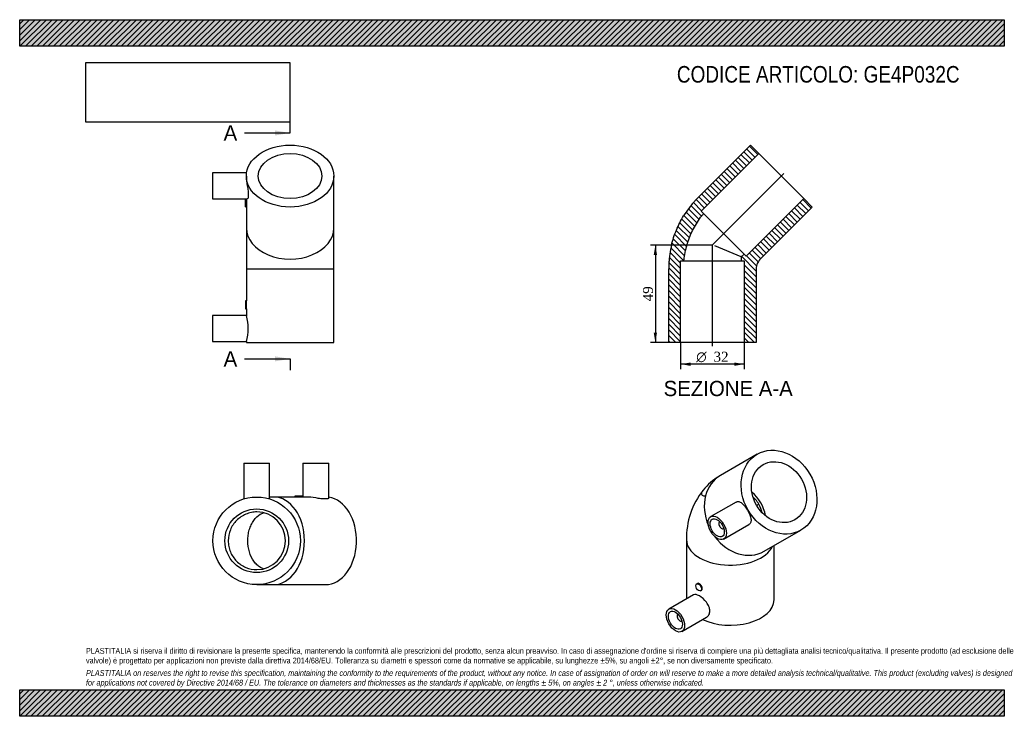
# Model space of a CAD drawing. Header units: millimetres. Extents: x 0 to 495, y 0 to 350.
import ezdxf
from ezdxf.enums import TextEntityAlignment as Align
from ezdxf.lldxf.tags import DXFTag

# ---------------------------------------------------------------- set-up
doc = ezdxf.new("R2010")
doc.units = ezdxf.units.MM
doc.header["$LTSCALE"] = 1.666667
for name, color, linetype in [('Default', 7, 'Continuous'), ('DV4_Default', 7, 'Continuous'), ('GE4P032C', 7, 'Continuous')]:
    doc.layers.add(name, color=color, linetype=linetype)
doc.styles.add('SEACAD_Solid_Edge_ANSI', font='seans.ttf')
doc.styles.add('SEACAD_Solid_Edge_ANSI1_Symbols', font='semeca1.ttf')
doc.styles.add('SEACAD_Times_New_Roman', font='times.ttf')
tags = doc.linetypes.add('CENTER2', pattern=[28.575, 19.05, -3.175, 3.175, -3.175]).pattern_tags.tags
tags[10:11] = [DXFTag(74, 4), DXFTag(75, 0), DXFTag(340, '0'), DXFTag(46, 0.0), DXFTag(50, 0.0), DXFTag(44, 0.0), DXFTag(45, 0.0)]
tags[8:9] = [DXFTag(74, 4), DXFTag(75, 0), DXFTag(340, '0'), DXFTag(46, 0.0), DXFTag(50, 0.0), DXFTag(44, 0.0), DXFTag(45, 0.0)]
tags[6:7] = [DXFTag(74, 4), DXFTag(75, 0), DXFTag(340, '0'), DXFTag(46, 0.0), DXFTag(50, 0.0), DXFTag(44, 0.0), DXFTag(45, 0.0)]
tags[4:5] = [DXFTag(74, 4), DXFTag(75, 0), DXFTag(340, '0'), DXFTag(46, 0.0), DXFTag(50, 0.0), DXFTag(44, 0.0), DXFTag(45, 0.0)]
doc.dimstyles.new('ANSImm', dxfattribs={"dimtxt": 5, "dimasz": 5, "dimexe": 2.5, "dimexo": 0, "dimgap": 1.25, "dimtad": 1, "dimdsep": 46, "dimtxsty": 'SEACAD_Times_New_Roman', "dimblk1": '_SE_FILLED', "dimblk2": '_SE_FILLED', "dimsah": 1, "dimcen": 2.5, "dimazin": 0, "dimtfac": 0.85, "dimtdec": 3, "dimtofl": 0, "dimtmove": 0, "dimatfit": 3, "dimfxl": 1, "dimarcsym": 0})
picture_1 = doc.add_image_def('image1.jpg', size_in_pixel=(4302, 1260))

# ---------------------------------------------------------------- blocks, each defined once
blk = doc.blocks.new('SE')
at = {"layer": 'GE4P032C', "color": 7, "linetype": 'Continuous'}
for p, q in [((370.74, 131.67), (352.24, 120.99)), ((360.13, 107.65), (347.41, 100.31)), ((351.95, 97.73), (351.92, 97.72)), ((353.91, 89.05), (366.62, 96.39)), ((353.92, 94.25), (353.95, 94.27)), ((374.24, 82.89), (392.74, 93.57)), ((335.24, 88.68), (335.24, 58.99)), ((379.24, 58.47), (379.24, 85.78)), ((340.71, 66.75), (340.33, 66.53)), ((338.78, 61.03), (326.41, 53.89)), ((342.33, 63.06), (342.71, 63.29)), ((330.95, 51.32), (330.92, 51.3)), ((332.91, 42.63), (345.28, 49.77)), ((332.92, 47.84), (332.95, 47.85))]:
    blk.add_line(p, q, dxfattribs=at)
for centre, radius, start, end in [((368.25, 93.32), 31.97, 121.0614, 140.4921), ((373.87, 89.66), 38.64, 141.5946, 181.4463), ((384.7, 89.18), 21.81, 127.0496, 130.3019)]:
    blk.add_arc(centre, radius, start, end, dxfattribs=at)
for centre, major_axis, ratio in [((381.74, 112.62), (-11, 19.05), 0.816497), ((381.74, 112.62), (8, -13.86), 0.816497), ((350.66, 94.68), (-3.25, 5.63), 0.57735), ((350.66, 94.68), (-2.5, 4.33), 0.57735), ((341.33, 64.8), (-1, 1.73), 0.57735), ((329.66, 48.26), (3.25, -5.63), 0.57735), ((329.66, 48.26), (2.5, -4.33), 0.57735)]:
    blk.add_ellipse(centre, major_axis=major_axis, ratio=ratio, dxfattribs=at)
for centre, major_axis, ratio, start_param, end_param in [((363.24, 101.94), (11, -19.05), 0.816497, 3.141593, 3.836036), ((363.24, 101.94), (-11, 19.05), 0.816497, 0.694443, 1.421011), ((361.24, 100.79), (-8, 13.86), 0.816497, 4.275283, 5.149495), ((361.24, 100.79), (-7.25, 12.56), 0.816497, 4.380066, 4.702818), ((352.92, 95.99), (-1, 1.73), 0.57735, 0, 3.170323), ((352.92, 95.99), (-1, 1.73), 0.57735, 6.254455, 6.283185), ((363.24, 101.94), (-11, 19.05), 0.816497, 1.720581, 3.141593), ((357.24, 88.68), (22, 0), 0.57735, 3.141563, 6.015893), ((357.24, 58.47), (22, 0), 0.57735, 4.02681, 6.283185), ((331.92, 49.57), (1, -1.73), 0.57735, 3.112863, 6.283185), ((331.92, 49.57), (1, -1.73), 0.57735, 0, 0.02873)]:
    blk.add_ellipse(centre, major_axis=major_axis, ratio=ratio, start_param=start_param, end_param=end_param, dxfattribs=at)
for points, knots in [([(343.56, 113.64), (343.16, 113.15), (342.9, 112.69), (342.65, 111.74), (342.79, 111.31), (343.52, 110.81), (344.1, 110.74), (344.83, 110.83)], [0.6593757, 0.6593757, 0.6593757, 0.6593757, 0.75, 0.75, 0.875, 0.875, 1, 1, 1, 1]), ([(371.56, 106.59), (371.08, 107.41), (370.54, 108.18), (369.52, 109.41), (369.08, 109.89), (368.61, 110.35)], [0, 0, 0, 0, 0.0625, 0.0625, 0.1063467, 0.1063467, 0.1063467, 0.1063467]), ([(360.13, 107.65), (360.56, 107.9), (361.03, 107.97), (362.01, 107.78), (362.52, 107.52), (364.04, 106.33), (365.08, 104.98), (366.78, 102.02), (367.44, 100.45), (367.71, 98.52), (367.68, 97.95), (367.36, 97.01), (367.05, 96.64), (366.63, 96.39), (366.63, 96.39), (366.63, 96.39)], [0, 0, 0, 0, 0.0625, 0.0625, 0.125, 0.125, 0.25, 0.25, 0.375, 0.375, 0.4375, 0.4375, 0.5, 0.5, 0.5000835, 0.5000835, 0.5000835, 0.5000835]), ([(343.16, 64.22), (343.16, 64.65), (342.99, 65.15), (342.44, 66.04), (342.05, 66.42), (341.31, 66.85), (340.96, 66.89), (340.71, 66.75), (340.71, 66.75), (340.71, 66.75)], [0, 0, 0, 0, 0.125, 0.125, 0.25, 0.25, 0.375, 0.375, 0.3750743, 0.3750743, 0.3750743, 0.3750743]), ([(345.28, 49.77), (345.28, 49.77), (345.28, 49.77), (345.79, 50.07), (346.22, 50.51), (346.81, 51.6), (346.97, 52.25), (346.97, 53.64), (346.81, 54.39), (346.22, 55.86), (345.79, 56.59), (344.25, 58.64), (342.9, 59.81), (340.47, 61.21), (339.44, 61.41), (338.78, 61.03), (338.78, 61.03), (338.78, 61.03)], [0.3749553, 0.3749553, 0.3749553, 0.3749553, 0.375, 0.375, 0.4375, 0.4375, 0.5, 0.5, 0.5625, 0.5625, 0.625, 0.625, 0.75, 0.75, 0.875, 0.875, 0.8750397, 0.8750397, 0.8750397, 0.8750397])]:
    blk.add_open_spline(points, degree=3, knots=knots, dxfattribs=at)
blk.add_open_spline([(342.71, 63.29), (342.99, 63.45), (343.16, 63.79), (343.16, 64.22)], degree=3, dxfattribs=at)
blk = doc.blocks.new('SE1')
at = {"layer": 'GE4P032C', "color": 7, "linetype": 'Continuous'}
for p, q in [((112.64, 127.18), (125.64, 127.18)), ((112.64, 127.18), (112.64, 109.19)), ((125.64, 109.2), (125.64, 127.18)), ((142.34, 127.18), (155.34, 127.18)), ((142.34, 127.18), (142.34, 110.68)), ((155.34, 109.69), (155.34, 127.18)), ((127.62, 110.18), (125.62, 110.18)), ((138.94, 110.18), (127.62, 110.18)), ((142.35, 110.68), (138.35, 110.68)), ((138.35, 110.68), (138.35, 110.18)), ((142.35, 110.13), (142.35, 110.68)), ((144.25, 110.18), (142.35, 110.18)), ((119.14, 66.18), (127.62, 66.18)), ((127.62, 66.18), (153.79, 66.18))]:
    blk.add_line(p, q, dxfattribs=at)
for radius in [22, 16]:
    blk.add_circle((119.14, 88.18), radius, dxfattribs=at)
blk.add_arc((119.14, 88.18), 14.5, 270.5484, 89.4516, dxfattribs=at)
for centre, start_param, end_param in [((127.62, 88.18), 0.000028, 3.141561), ((153.79, 88.18), 0, 3.041773)]:
    blk.add_ellipse(centre, major_axis=(0, -22), ratio=0.707107, start_param=start_param, end_param=end_param, dxfattribs=at)
for points, knots in [([(141.77, 110.09), (141.39, 110.09), (140.87, 110.11), (139.83, 110.15), (139.31, 110.18), (138.94, 110.18), (138.94, 110.18), (138.94, 110.18)], [0, 0, 0, 0, 0.125, 0.125, 0.25, 0.25, 0.2500867, 0.2500867, 0.2500867, 0.2500867]), ([(155.34, 109.69), (155.34, 109.69), (155.34, 109.69), (155.34, 109.56), (155.17, 109.43), (154.52, 109.25), (154.04, 109.19), (152.83, 109.19), (152.1, 109.25), (150.54, 109.43), (149.69, 109.56), (147.14, 109.95), (145.45, 110.18), (144.24, 110.18), (144.24, 110.18), (144.24, 110.18)], [0.3749566, 0.3749566, 0.3749566, 0.3749566, 0.375, 0.375, 0.4375, 0.4375, 0.5, 0.5, 0.5625, 0.5625, 0.625, 0.625, 0.75, 0.75, 0.7500463, 0.7500463, 0.7500463, 0.7500463]), ([(119.28, 102.68), (118.32, 102.67), (117.39, 102.57), (115.54, 102.19), (114.62, 101.91), (112.87, 101.18), (112.04, 100.73), (110.47, 99.68), (109.73, 99.07), (107.73, 97.07), (106.65, 95.46), (105.21, 91.98), (104.83, 90.07), (104.82, 87.24), (104.92, 86.29), (105.29, 84.43), (105.56, 83.53), (106.28, 81.78), (106.74, 80.93), (107.78, 79.37), (108.38, 78.64), (110.4, 76.61), (111.99, 75.55), (115.49, 74.08), (117.37, 73.7), (119.28, 73.68)], [0, 0, 0, 0, 0.0625, 0.0625, 0.125, 0.125, 0.1875, 0.1875, 0.25, 0.25, 0.375, 0.375, 0.5, 0.5, 0.5625, 0.5625, 0.625, 0.625, 0.6875, 0.6875, 0.75, 0.75, 0.875, 0.875, 1, 1, 1, 1]), ([(122.57, 74.08), (122.03, 74.26), (121.49, 74.51), (120.37, 75.18), (119.78, 75.62), (118.67, 76.67), (118.14, 77.28), (116.73, 79.29), (115.97, 80.9), (114.94, 84.38), (114.67, 86.28), (114.67, 89.11), (114.74, 90.07), (115, 91.92), (115.19, 92.82), (115.7, 94.57), (116.03, 95.42), (116.77, 96.99), (117.19, 97.72), (118.62, 99.74), (119.74, 100.81), (121.49, 101.84), (122.02, 102.09), (122.57, 102.27)], [0.0733005, 0.0733005, 0.0733005, 0.0733005, 0.125, 0.125, 0.1875, 0.1875, 0.25, 0.25, 0.375, 0.375, 0.5, 0.5, 0.5625, 0.5625, 0.625, 0.625, 0.6875, 0.6875, 0.75, 0.75, 0.875, 0.875, 0.9269892, 0.9269892, 0.9269892, 0.9269892])]:
    blk.add_open_spline(points, degree=3, knots=knots, dxfattribs=at)
blk.add_open_spline([(142.35, 110.13), (142.35, 110.11), (142.14, 110.09), (141.77, 110.09)], degree=3, dxfattribs=at)
blk = doc.blocks.new('SE2')
at = {"layer": 'GE4P032C', "color": 7, "linetype": 'Continuous'}
for p, q in [((96.95, 273), (96.95, 260)), ((114.06, 273), (96.95, 273)), ((113.95, 271.45), (113.95, 271.09)), ((157.95, 245.29), (157.95, 271.45)), ((96.95, 260), (114.44, 260)), ((113.45, 256.02), (113.45, 260)), ((113.95, 260), (113.95, 259.43)), ((113.45, 256.02), (114, 256.02)), ((113.95, 256.02), (113.95, 245.29)), ((113.95, 245.29), (113.95, 224.8)), ((157.95, 224.8), (157.95, 245.29)), ((113.95, 224.8), (157.95, 224.8)), ((113.95, 224.8), (113.95, 208.8)), ((157.95, 187.8), (157.95, 224.8)), ((113.45, 208.8), (113.45, 204.8)), ((113.95, 208.8), (113.45, 208.8)), ((113.45, 204.8), (113.95, 204.8)), ((113.95, 204.8), (113.95, 201.28)), ((96.95, 201.3), (96.95, 188.3)), ((113.96, 201.3), (96.95, 201.3)), ((96.95, 188.3), (113.95, 188.3)), ((113.95, 188.3), (113.95, 187.8)), ((113.95, 187.8), (157.95, 187.8))]:
    blk.add_line(p, q, dxfattribs=at)
for centre, radius, start, end in [((92.05, 206.8), 22, 354.7831, 5.2169), ((92.97, 194.8), 21.96, 342.785, 17.215)]:
    blk.add_arc(centre, radius, start, end, dxfattribs=at)
for major_axis in [(-22, 0), (-16, 0)]:
    blk.add_ellipse((135.95, 271.45), major_axis=major_axis, ratio=0.707107, dxfattribs=at)
blk.add_ellipse((135.95, 245.29), major_axis=(-22, 0), ratio=0.707107, start_param=0, end_param=3.141593, dxfattribs=at)
for points, knots in [([(113.95, 271.1), (113.95, 269.89), (114.18, 268.2), (114.57, 265.65), (114.69, 264.81), (114.88, 263.24), (114.93, 262.51), (114.93, 261.3), (114.88, 260.82), (114.69, 260.17), (114.57, 260), (114.44, 260), (114.44, 260), (114.44, 260)], [0.2501032, 0.2501032, 0.2501032, 0.2501032, 0.375, 0.375, 0.4375, 0.4375, 0.5, 0.5, 0.5625, 0.5625, 0.625, 0.625, 0.625116, 0.625116, 0.625116, 0.625116]), ([(113.95, 259.43), (113.95, 259.06), (113.97, 258.54), (114.02, 257.49), (114.04, 256.97), (114.04, 256.6)], [0.7501522, 0.7501522, 0.7501522, 0.7501522, 0.875, 0.875, 1, 1, 1, 1])]:
    blk.add_open_spline(points, degree=3, knots=knots, dxfattribs=at)
blk.add_open_spline([(114.04, 256.6), (114.04, 256.23), (114.02, 256.02), (114, 256.02)], degree=3, dxfattribs=at)
blk = doc.blocks.new('SE4')
at = {"color": 7, "linetype": 'Continuous', "style": 'SEACAD_Solid_Edge_ANSI'}
blk.add_text('A', height=7.67, dxfattribs=at).set_placement((102.52, 296.92), align=Align.TOP_LEFT)
blk = doc.blocks.new('SE5')
at = {"color": 7, "linetype": 'Continuous', "style": 'SEACAD_Solid_Edge_ANSI'}
blk.add_text('A', height=7.67, dxfattribs=at).set_placement((102.52, 183.42), align=Align.TOP_LEFT)
blk = doc.blocks.new('SEANNOT_GROUP')
at = {"linetype": 'Continuous'}
blk.add_hatch(color=7, dxfattribs=at).paths.add_polyline_path([(128.28, 291.81), (135.95, 293.09), (128.28, 294.37)])
at = {"color": 7, "linetype": 'Continuous'}
blk.add_lwpolyline([(112.95, 293.09), (135.95, 293.09)], dxfattribs=at)
blk = doc.blocks.new('SEANNOT_GROUP1')
at = {"linetype": 'Continuous'}
blk.add_hatch(color=7, dxfattribs=at).paths.add_polyline_path([(128.28, 178.31), (135.95, 179.59), (128.28, 180.87)])
at = {"color": 7, "linetype": 'Continuous'}
blk.add_lwpolyline([(112.95, 179.59), (135.95, 179.59)], dxfattribs=at)
blk = doc.blocks.new('SE3')
at = {"layer": 'Default', "color": 7, "linetype": 'CENTER2'}
for p, q in [((135.95, 293.09), (135.95, 298.84)), ((135.95, 179.59), (135.95, 173.84))]:
    blk.add_line(p, q, dxfattribs=at)
at = {"layer": 'Default', "color": 7, "linetype": 'CENTER2', "const_width": 0.0001}
blk.add_lwpolyline([(135.95, 293.09), (135.95, 179.59)], dxfattribs=at)
at = {"layer": 'Default'}
for name in ['SE4', 'SEANNOT_GROUP', 'SE5', 'SEANNOT_GROUP1']:
    blk.add_blockref(name, (0, 0), dxfattribs=at)
blk = doc.blocks.new('SE6')
at = {"layer": 'GE4P032C', "linetype": 'Continuous'}
h = blk.add_hatch(dxfattribs=at)
h.set_pattern_fill('LINE', scale=0.62992, angle=-45, style=0)
edge = h.paths.add_edge_path()
edge.add_line((326.28, 187.8), (332.28, 187.8))
edge.add_line((332.28, 187.8), (332.28, 228.8))
edge.add_line((332.28, 228.8), (333.96, 228.8))
edge.add_spline(control_points=[(333.96, 228.8), (334, 229.26), (334.05, 229.72), (334.27, 231.47), (334.49, 232.75), (335.32, 236.55), (336.09, 239.04), (338.08, 243.83), (339.29, 246.14), (341.39, 249.41), (342.14, 250.47), (343.22, 251.86), (343.51, 252.22), (343.81, 252.58)], knot_values=[0.40998, 0.40998, 0.40998, 0.40998, 0.419567, 0.419567, 0.446378, 0.446378, 0.5, 0.5, 0.553622, 0.553622, 0.580433, 0.580433, 0.59002, 0.59002, 0.59002, 0.59002], weights=[0.5, 0.5, 0.5, 0.5, 0.5, 0.5, 0.5, 0.5, 0.5, 0.5, 0.5, 0.5, 0.5, 0.5], degree=3, periodic=0)
edge.add_line((343.81, 252.58), (342.62, 253.77))
edge.add_line((342.62, 253.77), (371.61, 282.76))
edge.add_line((371.61, 282.76), (367.37, 287.01))
edge.add_line((367.37, 287.01), (341.2, 260.84))
edge.add_spline(control_points=[(341.2, 260.84), (340.99, 260.63), (340.78, 260.42), (340.48, 260.1), (340.38, 260), (340.18, 259.78), (340.08, 259.68), (339.85, 259.43), (339.72, 259.29), (339.46, 259.01), (339.33, 258.87), (338.96, 258.45), (338.71, 258.16), (337.97, 257.29), (337.49, 256.7), (336.09, 254.9), (335.21, 253.66), (334.18, 252.06), (333.97, 251.74), (333.78, 251.41)], knot_values=[0.546909, 0.546909, 0.546909, 0.546909, 0.552077, 0.552077, 0.554661, 0.554661, 0.557244, 0.557244, 0.560596, 0.560596, 0.563947, 0.563947, 0.57065, 0.57065, 0.584055, 0.584055, 0.610866, 0.610866, 0.61758, 0.61758, 0.61758, 0.61758], weights=[0.5, 0.5, 0.5, 0.5, 0.5, 0.5, 0.5, 0.5, 0.5, 0.5, 0.5, 0.5, 0.5, 0.5, 0.5, 0.5, 0.5, 0.5, 0.5, 0.5], degree=3, periodic=0)
edge.add_spline(control_points=[(333.78, 251.41), (332.39, 249.14), (331.18, 246.76), (329.14, 241.85), (328.31, 239.31), (327.69, 236.72)], knot_values=[0.453091, 0.453091, 0.453091, 0.453091, 0.5, 0.5, 0.546909, 0.546909, 0.546909, 0.546909], weights=[1, 1, 1, 1, 1, 1], degree=3, periodic=0)
edge.add_spline(control_points=[(327.69, 236.72), (327.6, 236.35), (327.52, 235.98), (327.11, 234.12), (326.86, 232.62), (326.58, 230.36), (326.5, 229.6), (326.41, 228.47), (326.38, 228.09), (326.35, 227.52), (326.34, 227.33), (326.32, 226.95), (326.31, 226.76), (326.3, 226.42), (326.3, 226.28), (326.29, 225.99), (326.29, 225.84), (326.28, 225.4), (326.28, 225.1), (326.28, 224.8)], knot_values=[0.38242, 0.38242, 0.38242, 0.38242, 0.389134, 0.389134, 0.415945, 0.415945, 0.42935, 0.42935, 0.436053, 0.436053, 0.439404, 0.439404, 0.442756, 0.442756, 0.445339, 0.445339, 0.447923, 0.447923, 0.453091, 0.453091, 0.453091, 0.453091], weights=[0.5, 0.5, 0.5, 0.5, 0.5, 0.5, 0.5, 0.5, 0.5, 0.5, 0.5, 0.5, 0.5, 0.5, 0.5, 0.5, 0.5, 0.5, 0.5, 0.5], degree=3, periodic=0)
edge.add_line((326.28, 224.8), (326.28, 187.8))
h = blk.add_hatch(dxfattribs=at)
h.set_pattern_fill('LINE', scale=0.62992, angle=-45, style=0)
edge = h.paths.add_edge_path()
edge.add_line((362.78, 228.8), (364.28, 228.8))
edge.add_line((364.28, 228.8), (364.28, 187.8))
edge.add_line((364.28, 187.8), (370.28, 187.8))
edge.add_line((370.28, 187.8), (370.28, 224.8))
edge.add_spline(control_points=[(370.28, 224.8), (370.28, 224.84), (370.28, 224.87), (370.28, 224.95), (370.28, 224.99), (370.28, 225.09), (370.28, 225.14), (370.29, 225.24), (370.29, 225.29), (370.31, 225.45), (370.32, 225.55), (370.36, 225.87), (370.39, 226.07), (370.52, 226.68), (370.65, 227.08), (370.97, 227.85), (371.16, 228.23), (371.5, 228.75), (371.62, 228.92), (371.81, 229.17), (371.88, 229.25), (371.98, 229.37), (372.02, 229.41), (372.09, 229.49), (372.12, 229.52), (372.18, 229.59), (372.21, 229.63), (372.27, 229.68), (372.29, 229.71), (372.32, 229.73)], knot_values=[0.38242, 0.38242, 0.38242, 0.38242, 0.387588, 0.387588, 0.392756, 0.392756, 0.399459, 0.399459, 0.406162, 0.406162, 0.419567, 0.419567, 0.446378, 0.446378, 0.5, 0.5, 0.553622, 0.553622, 0.580433, 0.580433, 0.593838, 0.593838, 0.600541, 0.600541, 0.607244, 0.607244, 0.612412, 0.612412, 0.61758, 0.61758, 0.61758, 0.61758], degree=3, periodic=0)
edge.add_line((372.32, 229.73), (398.48, 255.89))
edge.add_line((398.48, 255.89), (394.24, 260.14))
edge.add_line((394.24, 260.14), (365.25, 231.15))
edge.add_line((365.25, 231.15), (364.19, 232.21))
edge.add_line((364.19, 232.21), (362.78, 230.8))
edge.add_line((362.78, 230.8), (362.78, 228.8))
at = {"layer": 'DV4_Default', "color": 7, "linetype": 'CENTER2'}
for p, q in [((348.21, 236.74), (384.16, 272.69)), ((348.28, 186.05), (348.28, 236.94))]:
    blk.add_line(p, q, dxfattribs=at)
at = {"layer": 'GE4P032C', "color": 7, "linetype": 'Continuous'}
for p, q in [((341.2, 260.84), (367.37, 287.01)), ((342.62, 253.77), (371.61, 282.76)), ((371.61, 282.76), (367.37, 287.01)), ((371.61, 282.76), (394.24, 260.14)), ((394.24, 260.14), (365.25, 231.15)), ((398.48, 255.89), (394.24, 260.14)), ((343.81, 252.58), (342.62, 253.77)), ((354.03, 242.36), (343.81, 252.58)), ((398.48, 255.89), (372.32, 229.73)), ((364.19, 232.21), (354.03, 242.36)), ((362.78, 230.8), (349.42, 236.33)), ((332.28, 187.8), (332.28, 228.8)), ((332.28, 228.8), (333.96, 228.8)), ((333.96, 228.8), (348.41, 228.8)), ((348.41, 228.8), (362.78, 228.8)), ((364.19, 232.21), (362.78, 230.8)), ((362.78, 230.8), (362.78, 228.8)), ((362.78, 228.8), (364.28, 228.8)), ((365.25, 231.15), (364.19, 232.21)), ((364.28, 228.8), (364.28, 187.8)), ((326.28, 187.8), (326.28, 224.8)), ((370.28, 224.8), (370.28, 187.8)), ((332.28, 187.8), (326.28, 187.8)), ((364.28, 187.8), (332.28, 187.8)), ((370.28, 187.8), (364.28, 187.8))]:
    blk.add_line(p, q, dxfattribs=at)
for points, knots in [([(341.2, 260.84), (340.99, 260.63), (340.78, 260.42), (340.48, 260.1), (340.38, 260), (340.18, 259.78), (340.08, 259.68), (339.85, 259.43), (339.72, 259.29), (339.46, 259.01), (339.33, 258.87), (338.96, 258.45), (338.71, 258.16), (337.97, 257.29), (337.49, 256.7), (336.09, 254.9), (335.21, 253.66), (334.18, 252.06), (333.97, 251.74), (333.78, 251.41)], [0, 0, 0, 0, 0.073126, 0.073126, 0.109688, 0.109688, 0.146251, 0.146251, 0.193674, 0.193674, 0.241096, 0.241096, 0.33594, 0.33594, 0.52563, 0.52563, 0.905008, 0.905008, 1, 1, 1, 1]), ([(333.96, 228.8), (334, 229.26), (334.05, 229.72), (334.27, 231.47), (334.49, 232.75), (335.32, 236.55), (336.09, 239.04), (338.08, 243.83), (339.29, 246.14), (341.39, 249.41), (342.14, 250.47), (343.22, 251.86), (343.51, 252.22), (343.81, 252.58)], [0, 0, 0, 0, 0.05325, 0.05325, 0.202167, 0.202167, 0.5, 0.5, 0.797833, 0.797833, 0.94675, 0.94675, 1, 1, 1, 1]), ([(327.69, 236.72), (328.31, 239.31), (329.14, 241.85), (331.18, 246.76), (332.39, 249.14), (333.78, 251.41)], [0, 0, 0, 0, 0.5, 0.5, 1, 1, 1, 1]), ([(327.69, 236.72), (327.6, 236.35), (327.52, 235.98), (327.11, 234.12), (326.86, 232.62), (326.58, 230.36), (326.5, 229.6), (326.41, 228.47), (326.38, 228.09), (326.35, 227.52), (326.34, 227.33), (326.32, 226.95), (326.31, 226.76), (326.3, 226.42), (326.3, 226.28), (326.29, 225.99), (326.29, 225.84), (326.28, 225.4), (326.28, 225.1), (326.28, 224.8)], [0, 0, 0, 0, 0.094992, 0.094992, 0.47437, 0.47437, 0.66406, 0.66406, 0.758904, 0.758904, 0.806326, 0.806326, 0.853749, 0.853749, 0.890312, 0.890312, 0.926874, 0.926874, 1, 1, 1, 1]), ([(372.32, 229.73), (372.29, 229.71), (372.27, 229.68), (372.21, 229.63), (372.18, 229.59), (372.12, 229.52), (372.09, 229.49), (372.02, 229.41), (371.98, 229.37), (371.88, 229.25), (371.81, 229.17), (371.62, 228.92), (371.5, 228.75), (371.16, 228.23), (370.97, 227.85), (370.65, 227.08), (370.52, 226.68), (370.39, 226.07), (370.36, 225.87), (370.32, 225.55), (370.31, 225.45), (370.29, 225.29), (370.29, 225.24), (370.28, 225.14), (370.28, 225.09), (370.28, 224.99), (370.28, 224.95), (370.28, 224.87), (370.28, 224.84), (370.28, 224.8)], [0, 0, 0, 0, 0.021976, 0.021976, 0.043952, 0.043952, 0.072455, 0.072455, 0.100958, 0.100958, 0.157964, 0.157964, 0.271976, 0.271976, 0.5, 0.5, 0.728024, 0.728024, 0.842036, 0.842036, 0.899042, 0.899042, 0.927545, 0.927545, 0.956048, 0.956048, 0.978024, 0.978024, 1, 1, 1, 1])]:
    blk.add_open_spline(points, degree=3, knots=knots, dxfattribs=at)
blk = doc.blocks.new('GDimGGroup')
at = {"layer": 'Default', "linetype": 'Continuous'}
for points in [[(337.28, 176.08), (337.28, 177.75), (332.28, 176.92)], [(359.28, 176.08), (364.28, 176.92), (359.28, 177.75)]]:
    blk.add_hatch(color=7, dxfattribs=at).paths.add_polyline_path(points)
at = {"layer": 'Default', "color": 7, "linetype": 'Continuous'}
for p, q in [((332.28, 187.8), (332.28, 174.42)), ((364.28, 187.8), (364.28, 174.42)), ((364.28, 176.92), (332.28, 176.92))]:
    blk.add_line(p, q, dxfattribs=at)
for s, style, p in [('O', 'SEACAD_Solid_Edge_ANSI1_Symbols', (340.13, 183.17)), ('32', 'SEACAD_Times_New_Roman', (348.83, 183.17))]:
    blk.add_text(s, height=5, dxfattribs=dict(at, style=style)).set_placement(p, align=Align.TOP_LEFT)
blk = doc.blocks.new('DMBLK21')
at = {"layer": 'Default', "linetype": 'Continuous'}
for points in [[(318.74, 231.8), (320.41, 231.8), (319.58, 236.8)], [(318.74, 192.8), (319.58, 187.8), (320.41, 192.8)]]:
    blk.add_hatch(color=7, dxfattribs=at).paths.add_polyline_path(points)
at = {"layer": 'Default', "color": 7, "linetype": 'Continuous'}
for p, q in [((348.28, 236.8), (317.08, 236.8)), ((319.58, 236.8), (319.58, 187.8)), ((332.28, 187.8), (317.08, 187.8))]:
    blk.add_line(p, q, dxfattribs=at)
at = {"layer": 'Default', "color": 7, "linetype": 'Continuous', "style": 'SEACAD_Times_New_Roman'}
blk.add_text('49', height=5, rotation=90, dxfattribs=at).set_placement((313.33, 208.51), align=Align.TOP_LEFT)
blk = doc.blocks.new('_SE_FILLED')
at = {"color": 0}
blk.add_line((0, 0), (-1, 0), dxfattribs=at)
blk.add_solid([(0, 0), (-1, -0.1665), (-1, 0.1665), (0, 0)], dxfattribs=at)

msp = doc.modelspace()

# ---------------------------------------------------------------- hatches: boundary and pattern name
at = {"layer": 'Default', "linetype": 'Continuous'}
h = msp.add_hatch(dxfattribs=at)
h.set_pattern_fill('LINE', scale=0.62992, angle=45, style=0)
h.paths.add_polyline_path([(495, 336.667), (495, 350), (0, 350), (0, 336.667)])
for points in [[(495, 336.667), (495, 350), (0, 350), (0, 336.667)], [(495, 0), (495, 13.333), (0, 13.333), (0, 0)]]:
    msp.add_hatch(color=7, dxfattribs=at).paths.add_polyline_path(points)
h = msp.add_hatch(dxfattribs=at)
h.set_pattern_fill('LINE', scale=0.62992, angle=45, style=0)
h.paths.add_polyline_path([(495, 0), (495, 13.333), (0, 13.333), (0, 0)])

# ---------------------------------------------------------------- linework, layer by layer
at = {"layer": 'Default', "color": 7, "linetype": 'Continuous'}
for p, q in [((0, 350), (495, 350)), ((0, 336.667), (0, 350)), ((495, 350), (495, 336.667)), ((495, 336.667), (0, 336.667)), ((0, 13.333), (495, 13.333)), ((0, 0), (0, 13.333)), ((495, 13.333), (495, 0)), ((495, 0), (0, 0))]:
    msp.add_line(p, q, dxfattribs=at)

# ---------------------------------------------------------------- block references
at = {"layer": 'Default'}
for name in ['SE3', 'SE2', 'SE6', 'GDimGGroup', 'SE', 'SE1']:
    msp.add_blockref(name, (0, 0), dxfattribs=at)

# ---------------------------------------------------------------- texts
at = {"layer": 'Default', "color": 7, "linetype": 'Continuous', "style": 'SEACAD_Solid_Edge_ANSI'}
msp.add_text('SEZIONE A-A', height=7.66667, dxfattribs=at).set_placement((323.707, 168.543), align=Align.TOP_LEFT)
at = {"layer": 'Default', "attachment_point": 1}
for s, insert, char_height, width in [('{\\fArial Narrow|b0||i0||c0|p34;\\C7;\\H8.333333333;\\W1.;CODICE ARTICOLO: GE4P032C}', (330.383, 326.723), 8.33333, 157.73887), ("{\\fArial Narrow|b0||i0||c0|p34;\\C7;\\H2.916666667;\\W1.;PLASTITALIA si riserva il diritto di revisionare la presente specifica, mantenendo la conformità alle prescrizioni del prodotto, senza alcun preavviso. In caso di assegnazione d'ordine si riserva di compiere una più dettagliata analisi tecnico/qualitativa. Il presente prodotto (ad esclusione delle \\P}{\\fArial Narrow|b0||i0||c0|p34;\\C7;\\H2.916666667;\\W1.;valvole) è progettato per applicazioni non previste dalla direttiva 2014/68/EU. Tolleranza su diametri e spessori come da normative se applicabile, su lunghezze ±5%, su angoli ±2°, se non diversamente specificato.\\P}{\\fArial Narrow|b0||i0||c0|p34;\\C7;\\H0.8333333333;\\W1.;   \\P}{\\fArial Narrow|b0||i1||c0|p34;\\C7;\\H2.916666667;\\W1.;PLASTITALIA on reserves the right to revise this specification, maintaining the conformity to the requirements of the product, without any notice. In case of assignation of order on will reserve to make a more detailed analysis technical/qualitative. This product (excluding valves) is designed \\P}{\\fArial Narrow|b0||i1||c0|p34;\\C7;\\H2.916666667;\\W1.;for applications not covered by Directive 2014/68 / EU. The tolerance on diameters and thicknesses as the standards if applicable, on lengths ± 5%, on angles ± 2 °, unless otherwise indicated.\\P}", (33.333, 34.337), 2.916667, 428.33333)]:
    msp.add_mtext(s, dxfattribs=dict(at, insert=insert, char_height=char_height, width=width))

# ---------------------------------------------------------------- dimensions: what is measured, and where the dimension line sits
at = {"layer": 'Default', "color": 7, "linetype": 'Continuous'}
dim = msp.add_linear_dim(base=(319.578, 187.802), p1=(348.276, 236.802), p2=(332.276, 187.802), angle=90, text='\\A1;<>', dimstyle='ANSImm', dxfattribs=at)
dim.commit()
dim.dimension.update_dxf_attribs({"geometry": 'DMBLK21', "text_midpoint": (319.578, 212.302), "dimtype": 160})

# ---------------------------------------------------------------- pictures from other files: only their frames are drawn
image = msp.add_image(picture_1, insert=(33.333, 298.505), size_in_units=(102.429, 30))
image.dxf.flags = 7

doc.saveas('drawing.dxf')
